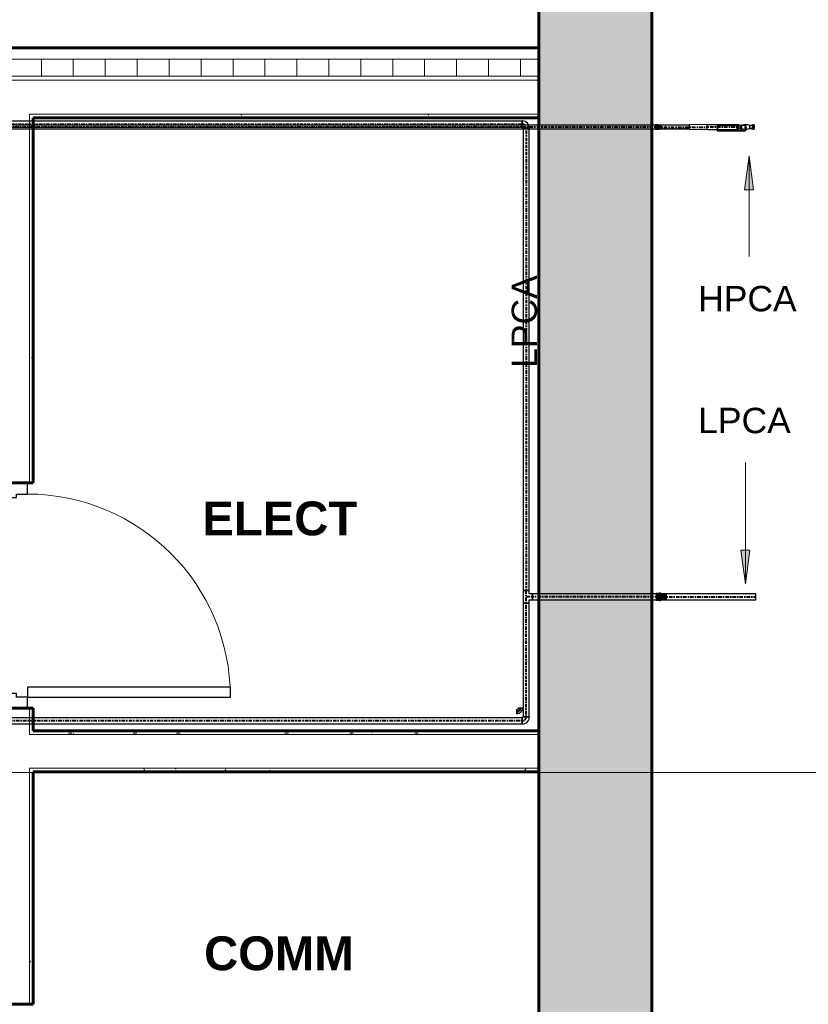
# Model space of a CAD drawing. Header units: inches. Extents: x -703 to 1614, y -204 to 492.
# Tile 6 of 9: x 53 to 193, y 125 to 299. Entities that reach past the tile are written whole.
import ezdxf

# ---------------------------------------------------------------- set-up
doc = ezdxf.new("R2010")
doc.units = ezdxf.units.IN
doc.header["$MEASUREMENT"] = 0
doc.linetypes.add('Center', pattern=[1.25, 0.25, -0.1875, 0.625, -0.1875])
for name, color, linetype, lineweight in [('A-AREA-IDEN', 2, 'Continuous', 9), ('A-DOOR', 31, 'Continuous', 18), ('A-DOOR-FRAM', 31, 'Continuous', 30), ('A-WALL', 113, 'Continuous', 18), ('A-WALL-PATT', 111, 'Continuous', 60), ('G-ANNO-SYMB', 111, 'Continuous', 9), ('G-ANNO-TEXT', 231, 'Continuous', 9), ('I-WALL', 2, 'Continuous', 18), ('L-SITE-WALL', 31, 'Continuous', 18), ('P-PIPE', 3, 'Continuous', 30), ('P-PIPE-CNTR', 3, 'Center', 40)]:
    doc.layers.add(name, color=color, linetype=linetype, lineweight=lineweight)
doc.styles.add('Arial', font='arial.ttf', dxfattribs={"height": 4.5})
doc.styles.add('Arial_B', font='arialbd.ttf', dxfattribs={"height": 6})
pattern_1 = [(0, (0, 0), (15.36, 3.84), [0.634, -10.886, 0.634, -10.886, -61.44]), (0, (0, 0), (15.36, 3.84), [-23.04, 0.634, -22.406, 0.634, -10.886, -26.88]), (0, (0, 0), (15.36, 3.84), [-57.6, 0.634, -7.046, 0.634, -18.566]), (120, (5.76, 1.92), (-11.005538, 11.38215), [0.634, -10.886, 0.634, -10.886, -61.44]), (120, (5.76, 1.92), (-11.005538, 11.38215), [-23.04, 0.634, -22.406, 0.634, -10.886, -26.88]), (120, (5.76, 1.92), (-11.005538, 11.38215), [-57.6, 0.634, -7.046, 0.634, -18.566]), (240, (7.68, 9.6), (-4.354462, -15.22215), [0.634, -10.886, 0.634, -10.886, -61.44]), (240, (7.68, 9.6), (-4.354462, -15.22215), [-23.04, 0.634, -22.406, 0.634, -10.886, -26.88]), (240, (7.68, 9.6), (-4.354462, -15.22215), [-57.6, 0.634, -7.046, 0.634, -18.566])]

# ---------------------------------------------------------------- blocks, each defined once
blk = doc.blocks.new('Door-Passage-Single-Flush - 36_ x 84_-580072-Compressed Air Floor Plan')
at = {"layer": 'A-DOOR', "color": 50, "lineweight": 30}
for p, q in [((18, 38.875), (16.25, 38.875)), ((16.25, 38.875), (16.25, 2.875)), ((18, 2.875), (18, 38.875)), ((16.25, 2.875), (18, 2.875))]:
    blk.add_line(p, q, dxfattribs=at)
at = {"layer": 'A-DOOR', "color": 7, "lineweight": 9}
blk.add_arc((18, 2.875), 36, 90, 180, dxfattribs=at)
at = {"layer": 'A-DOOR-FRAM', "color": 50}
for p, q in [((-18, 2.875), (-20, 2.875)), ((-20, 2.875), (-20, -2.875)), ((-18, 0.9375), (-18, 2.875)), ((18, 2.875), (18, 0.9375)), ((20, 2.875), (18, 2.875)), ((20, -2.875), (20, 2.875)), ((-17.375, 0.9375), (-18, 0.9375)), ((-17.375, -0.9375), (-17.375, 0.9375)), ((18, 0.9375), (17.375, 0.9375)), ((17.375, 0.9375), (17.375, -0.9375)), ((-18, -2.875), (-18, -0.9375)), ((-18, -0.9375), (-17.375, -0.9375)), ((17.375, -0.9375), (18, -0.9375)), ((18, -0.9375), (18, -2.875)), ((-20, -2.875), (-18, -2.875)), ((18, -2.875), (20, -2.875))]:
    blk.add_line(p, q, dxfattribs=at)
blk = doc.blocks.new('ANG M_I Facility_HOST_REVISED_07082024_rvt-1-Compressed Air Floor Plan')
at = {"layer": 'A-WALL-PATT', "lineweight": 9}
h = blk.add_hatch(dxfattribs=at)
h.set_pattern_fill('FP_1', style=0, pattern_type=2)
h.set_pattern_definition([(50, (0, 0), (13.77135, -1.20496), [1.44, -15.84]), (355, (0, 0), (-2.66442, 14.44218), [1.152, -12.672]), (100.451, (1.148, -0.1), (11.10708, 13.23737), [1.224, -13.462]), (46.184, (0, 3.84), (20.4913, -3.17785), [2.16, -23.76]), (96.636, (1.708, 3.575), (17.9459, 18.70315), [1.836, -20.193]), (351.184, (0, 3.84), (17.9454, 18.7026), [1.728, -19.008]), (21, (1.92, 2.88), (11.46052, -7.73037), [1.44, -15.84]), (326, (1.92, 2.88), (4.67135, 13.92315), [1.152, -12.672]), (71.451, (2.875, 2.236), (16.13207, 6.19284), [1.224, -13.462]), (37.5, (0, 0), (0.233123, 6.39175), [0.634, -11.885, 0.634, -12.23, -12.72]), (37.5, (0, 0), (0.233123, 6.39175), [-25.382, 0.634, -12.086]), (7.5, (0, 0), (5.05073, 7.57304), [0.634, -6.701, 0.634, -11.597, -4.848]), (7.5, (0, 0), (5.05073, 7.57304), [-19.565, 0.634, -4.214]), (327.5, (-4.282, 0), (10.24958, -0.43289), [0.634, -4.166, 0.634, -14.342, -19.872]), (327.5, (-4.282, 0), (10.24958, -0.43289), [-19.776, 0.634, -19.238]), (317.5, (-6.202, 0), (11.19739, 1.92214), [0.634, -5.606, 0.634, -9.312, -14.112]), (317.5, (-6.202, 0), (11.19739, 1.92214), [-16.186, 0.634, -13.478])])
h.paths.add_polyline_path([(164.94, -11.66), (144.94, -11.66), (144.94, 488.34), (164.94, 488.34), (164.94, 468.34)])
h = blk.add_hatch(dxfattribs=at)
h.set_pattern_fill('FP_3', style=0, pattern_type=2)
h.set_pattern_definition([(0, (0, 0), (0, 5.666), []), (90, (0, 0), (-5.666, 3e-16), [])])
h.paths.add_polyline_path([(144.94, 289.34), (-19.56, 289.34), (-19.56, 292.34), (144.94, 292.34)])
h.paths.add_polyline_path([(-95.56, 289.34), (-163.06, 289.34), (-163.06, 292.34), (-95.56, 292.34)])
h = blk.add_hatch(dxfattribs=at)
h.set_pattern_fill('FP_2', style=0, pattern_type=2)
h.set_pattern_definition(pattern_1)
h.paths.add_polyline_path([(48.56, 282.59), (48.56, 281.96), (47.94, 281.96), (-19.56, 281.96), (-19.56, 282.59)])
h.paths.add_polyline_path([(-163.06, 281.96), (-163.06, 282.59), (-95.56, 282.59), (-95.56, 281.96)])
h.paths.add_polyline_path([(54.56, 282.59), (144.94, 282.59), (144.94, 281.96), (55.19, 281.96), (54.56, 281.96)])
h = blk.add_hatch(dxfattribs=at)
h.set_pattern_fill('FP_2', style=0, pattern_type=2)
h.set_pattern_definition(pattern_1)
h.paths.add_polyline_path([(55.19, 173.21), (54.56, 173.21), (54.56, 177.21), (55.19, 177.21)])
h.paths.add_polyline_path([(54.56, 80.09), (54.56, 84.71), (55.19, 84.71), (55.19, 80.71), (55.19, 80.09)])
h.paths.add_polyline_path([(54.56, 74.09), (55.19, 74.09), (55.19, 73.46), (55.19, 12.71), (54.56, 12.71)])
h.paths.add_polyline_path([(55.19, 124.71), (54.56, 124.71), (54.56, 165.96), (55.19, 165.96)])
h.paths.add_polyline_path([(55.19, 217.21), (54.56, 217.21), (54.56, 281.96), (55.19, 281.96)])
h = blk.add_hatch(dxfattribs=at)
h.set_pattern_fill('FP_2', style=0, pattern_type=2)
h.set_pattern_definition(pattern_1)
h.paths.add_polyline_path([(48.56, 173.21), (48.56, 172.59), (7.14, 172.59), (6.25, 172.59), (6.88, 173.21), (47.94, 173.21)])
h.paths.add_polyline_path([(54.56, 173.21), (55.19, 173.21), (144.94, 173.21), (144.94, 172.59), (54.56, 172.59)])
h = blk.add_hatch(dxfattribs=at)
h.set_pattern_fill('FP_2', style=0, pattern_type=2)
h.set_pattern_definition(pattern_1)
h.paths.add_polyline_path([(9, 165.96), (9.62, 166.59), (48.56, 166.59), (48.56, 165.96), (47.94, 165.96), (9.88, 165.96)])
h.paths.add_polyline_path([(54.56, 166.59), (144.94, 166.59), (144.94, 165.96), (55.19, 165.96), (54.56, 165.96)])
at = {"layer": 'A-WALL', "color": 250, "lineweight": 60}
for p, q in [((144.94, 294.34), (-19.56, 294.34)), ((144.94, 281.96), (144.94, 294.34)), ((55.19, 281.96), (144.94, 281.96))]:
    blk.add_line(p, q, dxfattribs=at)
at = {"layer": 'A-WALL', "color": 10}
for p, q in [((144.94, 294.34), (144.94, 294.34)), ((144.94, 292.34), (-19.56, 292.34)), ((144.94, 289.34), (-19.56, 289.34)), ((144.94, 288.59), (-19.56, 288.59)), ((54.56, 282.59), (54.56, 281.96)), ((144.94, 282.59), (54.56, 282.59)), ((54.56, 281.96), (54.56, 217.21)), ((144.94, 281.96), (144.94, 281.96)), ((54.56, 177.21), (54.56, 173.21)), ((54.56, 173.21), (54.56, 172.59)), ((54.56, 172.59), (54.56, 173.21)), ((144.94, 172.59), (54.56, 172.59)), ((54.56, 166.59), (54.56, 165.96)), ((144.94, 166.59), (54.56, 166.59)), ((54.56, 165.96), (54.56, 166.59)), ((54.56, 165.96), (54.56, 124.71))]:
    blk.add_line(p, q, dxfattribs=at)
at = {"layer": 'I-WALL', "color": 250, "lineweight": 60}
for p, q in [((55.19, 217.21), (55.19, 281.96)), ((47.94, 217.21), (55.19, 217.21)), ((55.19, 177.21), (47.94, 177.21)), ((55.19, 173.21), (55.19, 177.21)), ((144.94, 173.21), (55.19, 173.21)), ((144.94, 165.96), (144.94, 173.21)), ((55.19, 165.96), (144.94, 165.96)), ((55.19, 124.71), (55.19, 165.96)), ((47.94, 124.71), (55.19, 124.71))]:
    blk.add_line(p, q, dxfattribs=at)
at = {"layer": 'I-WALL', "color": 10}
for p, q in [((55.19, 281.96), (55.19, 281.96)), ((55.19, 217.21), (55.19, 217.21)), ((55.19, 177.21), (55.19, 177.21)), ((55.19, 173.21), (55.19, 173.21)), ((144.94, 173.21), (144.94, 173.21)), ((55.19, 165.96), (55.19, 165.96)), ((144.94, 165.96), (144.94, 165.96)), ((55.19, 124.71), (55.19, 124.71))]:
    blk.add_line(p, q, dxfattribs=at)
at = {"layer": 'L-SITE-WALL', "color": 250, "lineweight": 60}
for p, q in [((144.94, 488.34), (144.94, -11.66)), ((164.94, -11.66), (164.94, 468.34))]:
    blk.add_line(p, q, dxfattribs=at)
at = {"layer": 'A-DOOR', "color": 10, "lineweight": 18, "rotation": 270}
blk.add_blockref('Door-Passage-Single-Flush - 36_ x 84_-580072-Compressed Air Floor Plan', (51.31, 197.21), dxfattribs=at)
blk = doc.blocks.new('Elbow - Welded - Generic - Standard-2938261-Compressed Air Floor Plan')
at = {"layer": 'P-PIPE', "color": 50}
for p, q in [((-0.71, -0.58), (-0.71, 0.58)), ((-0.71, 0.58), (-0.71, -0.58)), ((0.58, 0.71), (-0.58, 0.71)), ((-0.58, 0.71), (0.58, 0.71))]:
    blk.add_line(p, q, dxfattribs=at)
at = {"layer": 'P-PIPE', "color": 50, "flags": 128}
for points in [[(-0.58, 0.71), (-0.64, 0.6), (-0.71, 0.58)], [(-0.71, -0.58), (-0.23, -0.49), (0.18, -0.22), (0.47, 0.18), (0.58, 0.65), (0.58, 0.71)]]:
    blk.add_lwpolyline(points, dxfattribs=at)
blk = doc.blocks.new('Valve_M_Ball__5thru1_75inch_USACE - 1_2_-2939943-Compressed Air Floor Plan')
at = {"layer": 'P-PIPE', "color": 50}
for p, q in [((167.16, 197.48), (167.41, 197.48)), ((167.16, 197.03), (167.16, 197.48)), ((167.16, 196.48), (167.16, 197.48)), ((167.16, 197.48), (167.16, 197.48)), ((167.16, 197.48), (167.24, 197.48)), ((167.24, 197.48), (167.24, 197.48)), ((167.24, 196.48), (167.24, 197.48)), ((167.24, 197.48), (167.49, 197.48)), ((167.24, 197.48), (167.24, 196.48)), ((167.41, 197.48), (167.41, 197.03)), ((167.41, 197.48), (167.41, 197.48)), ((167.41, 197.48), (167.41, 196.48)), ((167.49, 197.48), (167.41, 197.48)), ((167.49, 197.48), (167.49, 196.48)), ((167.49, 196.48), (167.49, 197.48)), ((167.49, 197.48), (167.49, 197.48)), ((167.14, 197.13), (166.86, 197.13)), ((166.86, 196.83), (167.14, 196.83)), ((167.16, 197.03), (167.14, 197.03)), ((167.14, 196.98), (167.14, 196.98)), ((167.14, 196.98), (167.14, 196.98)), ((167.14, 196.98), (167.14, 196.98)), ((167.14, 196.98), (167.14, 196.98)), ((167.14, 196.93), (167.16, 196.93)), ((167.16, 196.98), (167.16, 197.03)), ((167.16, 197.03), (167.2, 197.03)), ((167.16, 196.93), (167.16, 196.98)), ((167.2, 196.93), (167.16, 196.93)), ((167.16, 196.48), (167.16, 196.93)), ((167.41, 196.48), (167.16, 196.48)), ((167.16, 196.48), (167.16, 196.48)), ((167.24, 196.48), (167.16, 196.48)), ((167.2, 197.03), (167.2, 197.05)), ((167.2, 197.05), (167.2, 196.98)), ((167.2, 197.05), (167.36, 197.05)), ((167.2, 197.03), (167.2, 196.98)), ((167.2, 196.98), (167.2, 196.93)), ((167.2, 196.98), (167.2, 196.9)), ((167.2, 196.9), (167.2, 196.93)), ((167.36, 196.9), (167.2, 196.9)), ((167.49, 196.48), (167.24, 196.48)), ((167.24, 196.48), (167.24, 196.48)), ((167.36, 196.98), (167.36, 197.05)), ((167.36, 197.05), (167.36, 197.03)), ((167.36, 196.98), (167.36, 197.03)), ((167.36, 197.03), (167.41, 197.03)), ((167.36, 196.93), (167.36, 196.98)), ((167.36, 196.9), (167.36, 196.98)), ((167.41, 196.93), (167.36, 196.93)), ((167.36, 196.93), (167.36, 196.9)), ((167.42, 197.03), (167.41, 197.03)), ((167.41, 197.03), (167.41, 196.98)), ((167.41, 196.98), (167.41, 196.93)), ((167.41, 196.93), (167.42, 196.93)), ((167.41, 196.93), (167.41, 196.48)), ((167.41, 196.48), (167.41, 196.48)), ((167.41, 196.48), (167.49, 196.48)), ((167.42, 196.98), (167.42, 196.98)), ((167.42, 196.98), (167.42, 196.98)), ((167.49, 196.48), (167.49, 196.48))]:
    blk.add_line(p, q, dxfattribs=at)
at = {"layer": 'P-PIPE', "color": 50, "flags": 128}
for points in [[(166.43, 197.43), (166.31, 197.42), (166.2, 197.37), (166.11, 197.3), (166.03, 197.21), (165.99, 197.1), (165.97, 196.98), (165.98, 196.87), (166.03, 196.76), (166.1, 196.66), (166.19, 196.59), (166.3, 196.54), (166.41, 196.52), (166.43, 196.52)], [(166.86, 197.13), (166.81, 197.23), (166.73, 197.32), (166.63, 197.39), (166.52, 197.43), (166.43, 197.43)], [(166.43, 196.52), (166.55, 196.53), (166.66, 196.58), (166.75, 196.65), (166.82, 196.74), (166.86, 196.83)]]:
    blk.add_lwpolyline(points, dxfattribs=at)
at = {"layer": 'P-PIPE', "color": 50}
for radius, start, end in [(0.4, 90, 270), (0.4, 90, 270), (0.4, 90, 270), (0.4, 90, 270), (0.4, 270, 90), (0.4, 270, 90), (0.4, 270, 90), (0.4, 270, 90), (0.275, 90, 270), (0.275, 90, 270), (0.275, 90, 270), (0.275, 90, 270), (0.275, 270, 90), (0.275, 270, 90), (0.275, 270, 90), (0.275, 270, 90)]:
    blk.add_arc((166.43, 196.98), radius, start, end, dxfattribs=at)
for points in [[(166.88, 196.98), (166.88, 196.99), (166.88, 197.02), (166.88, 197.05), (166.87, 197.06), (166.87, 197.07), (166.87, 197.08), (166.87, 197.09), (166.87, 197.1), (166.87, 197.11), (166.87, 197.11), (166.86, 197.12), (166.86, 197.12), (166.86, 197.13), (166.86, 197.12), (166.86, 197.12), (166.87, 197.11), (166.87, 197.11), (166.87, 197.1), (166.87, 197.09), (166.87, 197.08), (166.87, 197.07), (166.87, 197.06), (166.88, 197.05), (166.88, 197.02), (166.88, 196.99), (166.88, 196.98)], [(166.88, 196.98), (166.88, 196.96), (166.88, 196.93), (166.88, 196.9), (166.87, 196.89), (166.87, 196.88), (166.87, 196.87), (166.87, 196.86), (166.87, 196.85), (166.87, 196.85), (166.87, 196.84), (166.86, 196.83), (166.86, 196.83), (166.86, 196.83), (166.86, 196.83), (166.86, 196.83), (166.87, 196.84), (166.87, 196.85), (166.87, 196.85), (166.87, 196.86), (166.87, 196.87), (166.87, 196.88), (166.87, 196.89), (166.88, 196.9), (166.88, 196.93), (166.88, 196.96), (166.88, 196.98)]]:
    blk.add_open_spline(points, degree=3, knots=[-1, -1, -1, -1, -0.888889, -0.833333, -0.805556, -0.777778, -0.75, -0.722222, -0.694444, -0.666667, -0.638889, -0.611111, -0.555556, -0.5, -0.444444, -0.388889, -0.361111, -0.333333, -0.305556, -0.277778, -0.25, -0.222222, -0.194444, -0.166667, -0.111111, 0, 0, 0, 0], dxfattribs=at)
blk = doc.blocks.new('Transition - Welded - Generic - Standard-2940380-Compressed Air Floor Plan')
at = {"layer": 'P-PIPE', "color": 50}
for radius, start, end in [(0.526, 0, 180), (0.455, 0, 180), (0.526, 180, 0), (0.455, 180, 0)]:
    blk.add_arc((166.43, 196.98), radius, start, end, dxfattribs=at)
blk = doc.blocks.new('Elbow - Welded - Generic - Standard-V1-Compressed Air Floor Plan')
at = {"layer": 'P-PIPE', "color": 50}
blk.add_line((165.72, 196.98), (165.72, 196.98), dxfattribs=at)
blk.add_line((165.72, 196.98), (165.72, 196.98), dxfattribs=at)
at = {"layer": 'P-PIPE', "color": 50, "flags": 128}
for points in [[(166.43, 197.56), (166.34, 197.56), (166.09, 197.56), (165.74, 197.56), (165.72, 197.56)], [(165.72, 196.4), (166.07, 196.4), (166.33, 196.4), (166.43, 196.4), (166.43, 196.4)]]:
    blk.add_lwpolyline(points, dxfattribs=at)
at = {"layer": 'P-PIPE', "color": 50}
for start, end in [(0, 180), (180, 0)]:
    blk.add_arc((166.43, 196.98), 0.58, start, end, dxfattribs=at)
blk = doc.blocks.new('Elbow - Welded - Generic - Standard-3178406-Compressed Air Floor Plan')
at = {"layer": 'P-PIPE', "color": 50}
blk.add_line((165.6, 280.3), (165.6, 280.3), dxfattribs=at)
blk.add_line((165.6, 280.3), (165.6, 280.3), dxfattribs=at)
at = {"layer": 'P-PIPE', "color": 50, "flags": 128}
for points in [[(166.12, 280.69), (166.03, 280.69), (165.79, 280.69), (165.6, 280.69)], [(165.6, 279.91), (165.89, 279.91), (166.08, 279.91), (166.12, 279.91)]]:
    blk.add_lwpolyline(points, dxfattribs=at)
at = {"layer": 'P-PIPE', "color": 50}
for start, end in [(0, 180), (180, 0)]:
    blk.add_arc((166.12, 280.3), 0.393, start, end, dxfattribs=at)
blk = doc.blocks.new('Valve_M_Ball__5thru1_75inch_USACE - 1_2_-V4-Compressed Air Floor Plan')
at = {"layer": 'P-PIPE', "color": 50}
for p, q in [((176.6, 280.6), (176.6, 280.65)), ((176.6, 279.66), (176.6, 280.65)), ((176.6, 280.65), (180.72, 280.65)), ((180.82, 280.6), (176.6, 280.6)), ((176.6, 280.6), (176.6, 279.62)), ((180.72, 279.66), (176.6, 279.66)), ((176.6, 279.66), (176.6, 279.62)), ((176.6, 279.62), (180.82, 279.62)), ((180.4, 280.7), (180.1, 280.7)), ((180.1, 279.91), (180.1, 280.69)), ((180.1, 280.69), (180.1, 279.91)), ((180.1, 279.9), (180.4, 279.9)), ((180.4, 279.91), (180.4, 280.69)), ((180.4, 280.69), (180.4, 279.91)), ((180.85, 280.58), (180.4, 280.58)), ((180.4, 280.57), (180.4, 280.03)), ((180.4, 280.03), (180.4, 280.57)), ((180.4, 280.03), (180.85, 280.03)), ((180.72, 280.65), (180.8, 280.66)), ((180.72, 280.65), (180.72, 279.66)), ((180.8, 279.68), (180.72, 279.66)), ((180.8, 280.66), (181.6, 280.66)), ((180.8, 280.66), (180.8, 279.68)), ((180.8, 279.68), (181.6, 279.68)), ((180.9, 280.62), (180.82, 280.6)), ((180.82, 279.62), (180.82, 280.6)), ((180.82, 279.62), (180.9, 279.63)), ((180.85, 280.57), (180.85, 280.03)), ((180.85, 280.03), (180.85, 280.57)), ((181.6, 280.62), (180.9, 280.62)), ((180.9, 279.63), (180.9, 280.62)), ((180.9, 279.63), (181.6, 279.63)), ((181.45, 280.22), (181.45, 280.17)), ((181.55, 280.17), (181.55, 280.17)), ((181.55, 280.13), (181.55, 280.12)), ((181.6, 280.62), (181.6, 280.66)), ((181.6, 280.66), (181.6, 280.22)), ((181.6, 280.17), (181.6, 280.62)), ((181.6, 280.24), (181.6, 280.21)), ((181.6, 280.21), (181.6, 280.24)), ((181.6, 280.21), (181.6, 280.22)), ((181.6, 280.18), (181.6, 280.21)), ((181.6, 280.17), (181.6, 280.18)), ((181.6, 280.12), (181.6, 280.11)), ((181.6, 280.12), (181.6, 279.68)), ((181.6, 280.11), (181.6, 280.09)), ((181.6, 280.09), (181.6, 280.06)), ((181.6, 280.08), (181.6, 280.08)), ((181.6, 280.06), (181.6, 280.08)), ((181.6, 279.63), (181.6, 280.08)), ((181.6, 279.68), (181.6, 279.63)), ((181.65, 280.16), (181.65, 280.17)), ((181.65, 280.12), (181.65, 280.13)), ((181.68, 280.13), (181.68, 280.16)), ((181.75, 280.17), (181.75, 280.22)), ((182.8, 280.58), (182.35, 280.58)), ((182.35, 280.57), (182.35, 280.03)), ((182.35, 280.03), (182.35, 280.57)), ((182.35, 280.03), (182.8, 280.03)), ((183.1, 280.7), (182.8, 280.7)), ((182.8, 279.91), (182.8, 280.69)), ((182.8, 280.69), (182.8, 279.91)), ((182.8, 280.03), (182.8, 280.57)), ((182.8, 280.57), (182.8, 280.03)), ((182.8, 279.9), (183.1, 279.9)), ((183.1, 279.91), (183.1, 280.69)), ((183.1, 280.69), (183.1, 279.91))]:
    blk.add_line(p, q, dxfattribs=at)
at = {"layer": 'P-PIPE', "color": 50, "flags": 128}
for points in [[(180.85, 280.58), (181.37, 280.74), (181.92, 280.73), (182.35, 280.58)], [(182.35, 280.03), (181.83, 279.86), (181.28, 279.87), (180.85, 280.03)]]:
    blk.add_lwpolyline(points, dxfattribs=at)
at = {"layer": 'P-PIPE', "color": 50}
for centre, major_axis, start_param, end_param in [((181.6, 280.17), (0.15, 0), 0, 3.141593), ((181.6, 280.17), (0.15, 0), 3.141593, 6.283185), ((181.6, 280.17), (0.05, 0), 0, 3.141593), ((181.6, 280.17), (-0.05, 0), 4.712389, 6.283185), ((181.6, 280.17), (0.05, 0), 3.141593, 6.283185), ((181.6, 280.12), (0.05, 0), 0, 3.141593), ((181.6, 280.17), (0.05, 0), 3.141593, 4.712389), ((181.6, 280.13), (0.05, 0), 1.570796, 3.141593), ((181.6, 280.13), (-0.05, 0), 0, 1.570796), ((181.6, 280.12), (0.05, 0), 3.141593, 6.283185), ((181.6, 280.16), (0.075, 0), 0, 1.570796), ((181.6, 280.16), (0.05, 0), 0, 1.570796), ((181.6, 280.13), (0.075, 0), 0, 1.570796), ((181.6, 280.13), (0.05, 0), 0, 1.570796), ((181.6, 280.16), (0.05, 0), 4.712389, 6.283185), ((181.6, 280.16), (0.075, 0), 4.712389, 6.283185), ((181.6, 280.13), (0.05, 0), 4.712389, 6.283185), ((181.6, 280.13), (0.075, 0), 4.712389, 6.283185)]:
    blk.add_ellipse(centre, major_axis=major_axis, ratio=0.983874, start_param=start_param, end_param=end_param, dxfattribs=at)
for points in [[(181.75, 280.22), (181.75, 280.24), (181.75, 280.26), (181.73, 280.29), (181.72, 280.31), (181.72, 280.32), (181.71, 280.33), (181.7, 280.33), (181.69, 280.34), (181.68, 280.35), (181.66, 280.36), (181.65, 280.36), (181.63, 280.37), (181.6, 280.37), (181.58, 280.37), (181.55, 280.36), (181.54, 280.36), (181.53, 280.35), (181.52, 280.34), (181.5, 280.33), (181.5, 280.33), (181.49, 280.32), (181.48, 280.31), (181.47, 280.29), (181.46, 280.26), (181.45, 280.24), (181.45, 280.22)], [(181.45, 280.22), (181.45, 280.2), (181.46, 280.18), (181.47, 280.15), (181.48, 280.14), (181.49, 280.13), (181.5, 280.12), (181.5, 280.11), (181.52, 280.1), (181.53, 280.09), (181.54, 280.09), (181.55, 280.08), (181.58, 280.08), (181.6, 280.07), (181.63, 280.08), (181.65, 280.08), (181.66, 280.09), (181.68, 280.09), (181.69, 280.1), (181.7, 280.11), (181.71, 280.12), (181.72, 280.13), (181.72, 280.14), (181.73, 280.15), (181.75, 280.18), (181.75, 280.2), (181.75, 280.22)]]:
    blk.add_open_spline(points, degree=3, knots=[-1, -1, -1, -1, -0.888889, -0.833333, -0.805556, -0.777778, -0.75, -0.722222, -0.694444, -0.666667, -0.638889, -0.611111, -0.555556, -0.5, -0.444444, -0.388889, -0.361111, -0.333333, -0.305556, -0.277778, -0.25, -0.222222, -0.194444, -0.166667, -0.111111, 0, 0, 0, 0], dxfattribs=at)
blk = doc.blocks.new('Elbow - Generic - Standard-2913973-Compressed Air Floor Plan')
at = {"layer": 'P-PIPE', "color": 50}
for p, q in [((-0.62, -0.38), (-0.62, 0.37)), ((-0.62, 0.37), (-0.62, -0.38)), ((0.37, 0.62), (-0.38, 0.62)), ((-0.38, 0.62), (0.37, 0.62))]:
    blk.add_line(p, q, dxfattribs=at)
at = {"layer": 'P-PIPE', "color": 50, "flags": 128}
for points in [[(-0.38, 0.62), (-0.46, 0.43), (-0.62, 0.37)], [(-0.62, -0.38), (-0.21, -0.28), (0.14, -0.02), (0.34, 0.36), (0.37, 0.62)]]:
    blk.add_lwpolyline(points, dxfattribs=at)

msp = doc.modelspace()

# ---------------------------------------------------------------- hatches: boundary and pattern name
at = {"layer": 'G-ANNO-TEXT'}
for points in [[(182.22, 275.18), (181.43, 269.18), (183.01, 269.18)], [(181.56, 199.26), (182.35, 205.26), (180.77, 205.26)]]:
    msp.add_hatch(color=7, dxfattribs=at).paths.add_polyline_path(points)

# ---------------------------------------------------------------- linework, layer by layer
at = {"layer": 'G-ANNO-SYMB'}
msp.add_line((-214.99, 165.83), (205.5, 165.83), dxfattribs=at)
at = {"layer": 'G-ANNO-TEXT', "color": 7}
for p, q in [((182.22, 275.18), (181.43, 269.18)), ((183.01, 269.18), (182.22, 275.18)), ((182.22, 275.18), (182.22, 257.33)), ((181.43, 269.18), (183.01, 269.18)), ((181.56, 199.26), (181.56, 220.79)), ((182.35, 205.26), (180.77, 205.26)), ((180.77, 205.26), (181.56, 199.26)), ((181.56, 199.26), (182.35, 205.26))]:
    msp.add_line(p, q, dxfattribs=at)
at = {"layer": 'P-PIPE', "color": 50}
for p, q in [((141.96, 281.33), (3.31, 281.33)), ((141.96, 280.27), (141.96, 281.33)), ((165.6, 280.61), (-99.5, 280.61)), ((-99.5, 279.99), (165.6, 279.99)), ((3.31, 280.27), (141.96, 280.27)), ((142.13, 280.1), (142.13, 198.12)), ((142.13, 280.1), (143.2, 280.1)), ((143.2, 198.12), (143.2, 280.1)), ((165.6, 280.61), (165.6, 279.99)), ((171.67, 280.61), (166.64, 280.61)), ((166.64, 279.99), (166.64, 280.61)), ((166.64, 279.99), (171.67, 279.99)), ((174.74, 280.76), (171.67, 280.69)), ((171.67, 279.99), (171.67, 280.61)), ((171.67, 279.91), (174.74, 279.85)), ((180.1, 280.72), (174.74, 280.72)), ((174.74, 280.72), (174.74, 279.88)), ((174.74, 279.88), (180.1, 279.88)), ((180.1, 280.72), (180.1, 279.88)), ((142.13, 198.12), (143.2, 198.12)), ((142.14, 198.12), (142.14, 195.83)), ((143.19, 198.12), (142.14, 198.12)), ((142.14, 198.12), (143.19, 198.12)), ((143.19, 197.5), (143.19, 198.12)), ((143.81, 197.5), (143.19, 197.5)), ((165.72, 197.51), (143.81, 197.51)), ((143.81, 197.51), (143.81, 196.45)), ((143.81, 196.45), (143.81, 197.5)), ((143.81, 197.5), (143.81, 196.45)), ((165.72, 197.51), (165.72, 196.45)), ((167.57, 197.5), (166.43, 197.5)), ((183.43, 197.51), (167.57, 197.51)), ((167.57, 196.45), (167.57, 197.51)), ((183.43, 196.45), (183.43, 197.51)), ((142.13, 195.83), (142.13, 175.68)), ((143.2, 195.83), (142.13, 195.83)), ((143.19, 195.83), (142.14, 195.83)), ((142.14, 195.83), (143.19, 195.83)), ((143.19, 195.83), (143.19, 196.45)), ((143.19, 196.45), (143.81, 196.45)), ((143.2, 175.68), (143.2, 195.83)), ((143.81, 196.45), (165.72, 196.45)), ((166.43, 196.45), (167.57, 196.45)), ((167.57, 196.45), (183.43, 196.45)), ((141.96, 175.51), (-159.72, 175.51)), ((141.96, 175.51), (141.96, 174.45)), ((143.2, 175.68), (142.13, 175.68)), ((-159.72, 174.45), (141.96, 174.45))]:
    msp.add_line(p, q, dxfattribs=at)
at = {"layer": 'P-PIPE', "color": 90, "lineweight": 40}
for centre, radius, start, end in [((166.12, 280.3), 0.312, 0, 180), ((166.12, 280.3), 0.312, 180, 0), ((166.12, 280.14), 0.156, 90, 270), ((166.12, 280.46), 0.156, 270, 90), ((166.43, 196.98), 0.531, 0, 180), ((166.43, 196.98), 0.531, 0, 180), ((166.43, 197.24), 0.266, 270, 90), ((166.43, 197.24), 0.266, 270, 90), ((166.43, 196.98), 0.531, 180, 0), ((166.43, 196.98), 0.531, 180, 0), ((166.43, 196.71), 0.266, 90, 270), ((166.43, 196.71), 0.266, 90, 270)]:
    msp.add_arc(centre, radius, start, end, dxfattribs=at)
at = {"layer": 'P-PIPE', "color": 50}
for start, end in [(0, 180), (0, 180), (180, 0), (180, 0)]:
    msp.add_arc((166.43, 196.98), 0.526, start, end, dxfattribs=at)
at = {"layer": 'P-PIPE-CNTR', "color": 90}
for p, q in [((165.6, 280.3), (-99.5, 280.3)), ((165.6, 280.3), (-99.5, 280.3)), ((3.31, 280.8), (141.96, 280.8)), ((3.31, 280.8), (141.96, 280.8)), ((142.67, 280.1), (142.67, 198.12)), ((142.67, 280.1), (142.67, 198.12)), ((166.12, 280.3), (165.6, 280.3)), ((165.74, 280.3), (166.49, 280.3)), ((166.12, 279.93), (166.12, 280.68)), ((166.12, 280.3), (166.64, 280.3)), ((166.64, 280.3), (171.67, 280.3)), ((166.64, 280.3), (171.67, 280.3)), ((171.67, 280.3), (174.74, 280.3)), ((180.1, 280.3), (174.74, 280.3)), ((180.1, 280.3), (174.74, 280.3)), ((142.67, 195.83), (142.67, 198.12)), ((166.43, 196.23), (166.43, 197.73)), ((166.43, 196.23), (166.43, 197.73)), ((166.43, 196.23), (166.43, 197.73)), ((143.81, 196.98), (142.67, 196.98)), ((142.67, 175.68), (142.67, 195.83)), ((142.67, 175.68), (142.67, 195.83)), ((165.72, 196.98), (143.81, 196.98)), ((165.72, 196.98), (143.81, 196.98)), ((165.68, 196.98), (167.18, 196.98)), ((165.68, 196.98), (167.18, 196.98)), ((165.68, 196.98), (167.18, 196.98)), ((165.72, 196.98), (166.43, 196.98)), ((167.57, 196.98), (166.43, 196.98)), ((167.57, 196.98), (183.43, 196.98)), ((167.57, 196.98), (183.43, 196.98)), ((141.96, 174.98), (-159.72, 174.98)), ((141.96, 174.98), (-159.72, 174.98))]:
    msp.add_line(p, q, dxfattribs=at)
for centre, start, end in [((141.96, 280.1), 0, 90), ((141.96, 175.68), 270, 0)]:
    msp.add_arc(centre, 0.706, start, end, dxfattribs=at)
at = {"layer": 'P-PIPE-CNTR', "color": 90, "linetype": 'Continuous'}
msp.add_arc((141.03, 177.25), 0.625, 270, 0, dxfattribs=at)

# ---------------------------------------------------------------- block references
at = {"lineweight": 5}
msp.add_blockref('ANG M_I Facility_HOST_REVISED_07082024_rvt-1-Compressed Air Floor Plan', (0, 0), dxfattribs=at)
at = {"layer": 'P-PIPE', "color": 50, "rotation": 90}
msp.add_blockref('Elbow - Welded - Generic - Standard-2938261-Compressed Air Floor Plan', (142.67, 280.8), dxfattribs=at)
at = {"layer": 'P-PIPE', "color": 50}
for name, p in [('Elbow - Welded - Generic - Standard-3178406-Compressed Air Floor Plan', (0, 0)), ('Valve_M_Ball__5thru1_75inch_USACE - 1_2_-V4-Compressed Air Floor Plan', (0, 0)), ('Elbow - Welded - Generic - Standard-V1-Compressed Air Floor Plan', (0, 0)), ('Transition - Welded - Generic - Standard-2940380-Compressed Air Floor Plan', (0, 0)), ('Transition - Welded - Generic - Standard-2940380-Compressed Air Floor Plan', (0, 0)), ('Valve_M_Ball__5thru1_75inch_USACE - 1_2_-2939943-Compressed Air Floor Plan', (0, 0)), ('Valve_M_Ball__5thru1_75inch_USACE - 1_2_-2939943-Compressed Air Floor Plan', (0, 0)), ('Elbow - Generic - Standard-2913973-Compressed Air Floor Plan', (141.66, 176.62)), ('Elbow - Welded - Generic - Standard-2938261-Compressed Air Floor Plan', (142.67, 174.98))]:
    msp.add_blockref(name, p, dxfattribs=at)
at = {"layer": 'P-PIPE', "color": 50, "extrusion": (0, 0, -1)}
for name, p in [('Elbow - Welded - Generic - Standard-3178406-Compressed Air Floor Plan', (-332.24, 0)), ('Transition - Welded - Generic - Standard-2940380-Compressed Air Floor Plan', (-332.86, 0))]:
    msp.add_blockref(name, p, dxfattribs=at)

# ---------------------------------------------------------------- texts
at = {"layer": 'A-AREA-IDEN', "char_height": 6, "attachment_point": 1, "style": 'Arial_B'}
for s, insert, width in [('ELECT', (85.22, 213.89), 33.1785), ('COMM', (85.53, 136.76), 32.421)]:
    msp.add_mtext(s, dxfattribs=dict(at, insert=insert, width=width))
at = {"layer": 'G-ANNO-TEXT', "color": 7, "insert": (140.1, 237.6), "char_height": 4.5, "width": 20.1495, "attachment_point": 1, "rotation": 90, "style": 'Arial'}
msp.add_mtext('LPCA', dxfattribs=at)
at = {"layer": 'G-ANNO-TEXT', "color": 7, "char_height": 4.5, "attachment_point": 1, "style": 'Arial'}
for s, insert, width in [('HPCA', (173.19, 252.12), 21.513), ('LPCA', (173.19, 230.51), 20.1495)]:
    msp.add_mtext(s, dxfattribs=dict(at, insert=insert, width=width))

doc.saveas('drawing.dxf')
